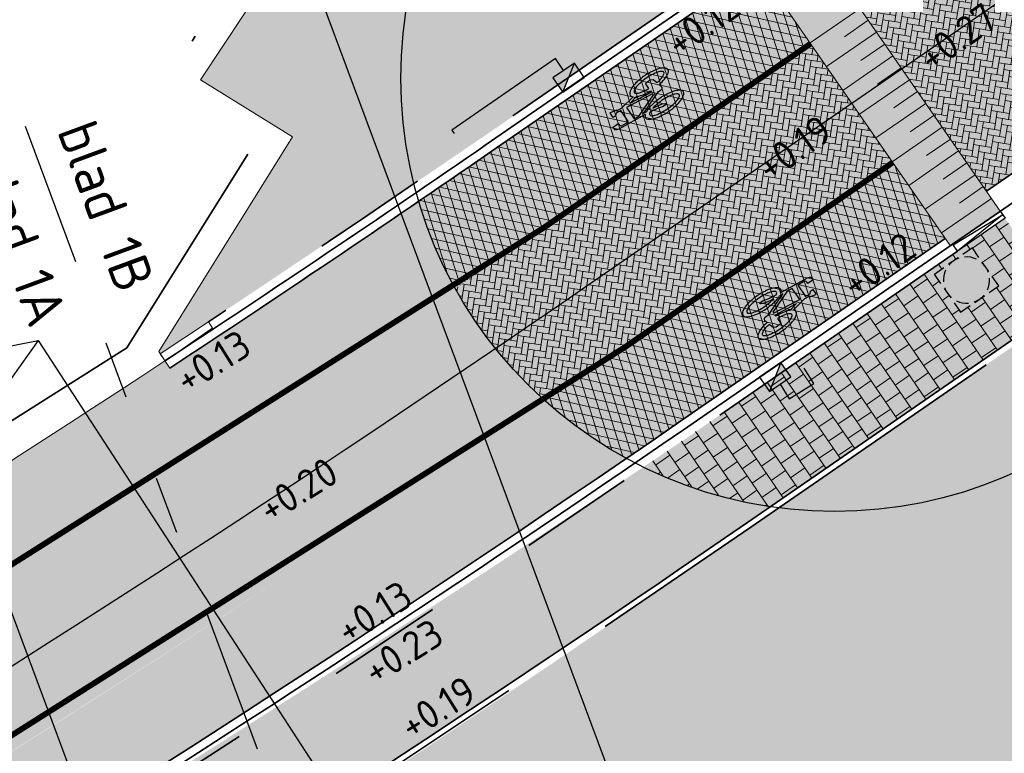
# Model space of a CAD drawing. Header units: metres. Extents: x 132493 to 134960, y 502695 to 503907.
# Tile 14 of 144: x 132668 to 132685, y 502807 to 502820. Entities that reach past the tile are written whole.
import ezdxf
from ezdxf.enums import TextEntityAlignment as Align

# ---------------------------------------------------------------- set-up
doc = ezdxf.new("R2010")
doc.units = ezdxf.units.M
for name, pattern in [('AL-TEKENBLADGRENS', [11.5, 2.5, -1.5, 1, -1.5, 1, -1.5, 2.5]), ('RI-HWA_KOLKAANSLUITING', [4.3, 2.5, -1.8]), ('VH-OPSLUITBAND_100X200', [16, 8, -2, 4, -2]), ('VH-TROTTOIRBAND_130-150', [15, 5, -2, 2, -2, 2, -2]), ('VW-1-1_STREEP', [2, 1, -1]), ('XX-PROJECTGRENS', [18, 12, -3, 0, -3])]:
    doc.linetypes.add(name, pattern=pattern)
doc.layers.get('Defpoints').update_dxf_attribs({"color": 3})
for name, color, linetype, lineweight, plot in [('ARC-hoev-bss-kf-kv-rood-kleurecht', 43, 'Continuous', 35, False), ('ARC-hoev-btt-300x300x45-grijs-nieuw', 8, 'Continuous', 18, False), ('ARC-hoev-fietsstrook-plateau-drempel-afalt rood', 241, 'Continuous', 18, False), ('ARC-hoev-gras zaaien', 73, 'Continuous', 35, False), ('ARC-hoev-markering-plateau-bss-kf-zwartwit', 5, 'Continuous', 35, False), ('ARC-hoev-nieuw-asfalt-streetprint', 215, 'Continuous', 35, False)]:
    doc.layers.add(name, color=color, linetype=linetype, lineweight=lineweight, plot=plot)
for name, color, linetype, lineweight in [('N-WE-BC-WAPENING-GD', 180, 'Continuous', 25), ('N-WE-GR-GRAS-A-200', 81, 'Continuous', 18), ('N-WE-KG-GRENS_WERKGRENS-G', 5, 'XX-PROJECTGRENS', 35), ('N-WE-RI-HWA_KOLKAANSLUITING_PVC_125-G', 160, 'RI-HWA_KOLKAANSLUITING', 25), ('N-WE-RI-KOLK-S', 150, 'Continuous', 25), ('N-WE-VH-GOOT_BSS_ACHTERKANT-G', 202, 'Continuous', 35), ('N-WE-VH-GOOT_TEGEL-G', 170, 'Continuous', 35), ('N-WE-VH-KANTOPSLUITING_OPSLUITBAND_100X200-G', 150, 'VH-OPSLUITBAND_100X200', 35), ('N-WE-VH-KANTOPSLUITING_TROTTOIRBAND_130 150-G', 210, 'VH-TROTTOIRBAND_130-150', 35), ('N-WE-VH-KANTOPSLUITING_TROTTOIRBAND_130 150_250_EINDVERLOOPBAND-S', 210, 'Continuous', 25), ('N-WE-VH-KANTOPSLUITING_VOORKANTBAND-G', 7, 'Continuous', 35), ('N-WE-VH-KANTVERHARDING-G', 2, 'Continuous', 18), ('N-WE-VH-VERHARDING_ASFALT-A', 23, 'Continuous', 18), ('N-WE-VH-VERHARDING_TEGEL-A-200-dik 45', 251, 'Continuous', 18), ('N-WE-VW-MARKERING_LANGS_STREEP_11_010-G', 7, 'VW-1-1_STREEP', 13), ('N-WE-VW-MARKERING_SYMBOOL-S', 7, 'Continuous', 25), ('N01-WE-VH-VERHARDING_BETONSTRAATSTEEN_ELLEBOOG-A', 252, 'Continuous', 18), ('N02-WE-VH-VERHARDING_ASFALT-A', 252, 'Continuous', 18), ('N03-WE-RI-PUT-OPHOOGTEBRENGEN-S', 7, 'Continuous', 25), ('X-XX-AL-DETAIL1-T25', 7, 'Continuous', 25), ('X-XX-AL-TEKENBLADGRENS-GD', 7, 'AL-TEKENBLADGRENS', 30), ('X-XX-AL-TEKENBLADGRENS-T35', 2, 'Continuous', 35), ('X-XX-AL-VERWIJZING-S', 7, 'Continuous', 25)]:
    doc.layers.add(name, color=color, linetype=linetype, lineweight=lineweight)
doc.styles.add('NLCS-ISO', font='NLCS-ISO.ttf')
doc.styles.add('NLCS-ISO-M200-T25', font='NLCS-ISO.ttf', dxfattribs={"height": 0.5})
doc.styles.add('NLCS-ISO-M200-T35', font='NLCS-ISO.ttf', dxfattribs={"height": 0.7000000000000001})
pattern_1 = [(107.4278792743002, (0, 0), (-0.1431142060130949, -0.04492576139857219), []), (167.4278792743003, (0, 0), (-0.03265025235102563, -0.1464034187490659), [])]

# ---------------------------------------------------------------- blocks, each defined once
blk = doc.blocks.new('N-SRI-KOLK_TROTTOIR-SO')
blk.add_hatch(color=256).paths.add_polyline_path([(1.125000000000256, 1.499999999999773), (-1.124999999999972, 1.499999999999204), (-1.124999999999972, 5.684341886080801e-13)])
blk.add_line((-1.124999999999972, 0), (1.124999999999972, 1.499999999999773))
at = {"flags": 128}
blk.add_lwpolyline([(-1.124999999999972, 0), (1.124999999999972, 0), (1.124999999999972, 1.499999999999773), (-1.124999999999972, 1.499999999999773)], close=True, dxfattribs=at)
blk = doc.blocks.new('SRI-PUT_OPHOOGTEBRENGEN-SO')
at = {"lineweight": -3}
for points in [[(-1.00929274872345, 1.990581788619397), (-2.009292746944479, 1.990539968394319), (-2.009250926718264, 0.990539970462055)], [(0.4907072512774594, 1.990644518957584), (-0.5092927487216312, 1.990602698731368)], [(1.990749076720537, 0.990539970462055), (1.990707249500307, 1.990707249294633), (0.9907072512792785, 1.990665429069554)], [(-2.00923001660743, 0.4905399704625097), (-2.009188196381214, -0.5094600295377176)], [(1.990811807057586, -0.5094600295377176), (1.990769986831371, 0.4905399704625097)], [(0.9907072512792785, -2.009334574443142), (1.990874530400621, -2.009292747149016), (1.990832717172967, -1.009460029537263)], [(-0.5092927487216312, -2.009397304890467), (0.4907072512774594, -2.009355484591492)]]:
    blk.add_lwpolyline(points, dxfattribs=at)
blk.add_lwpolyline([(-1.00929274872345, -2.009292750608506), (-2.009292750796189, -2.009292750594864), (-2.009292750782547, -1.009460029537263)])
for start, end in [(120.002396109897, 150.0023961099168), (74.99760389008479, 104.997603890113), (29.99760389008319, 59.99760389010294), (165.0023961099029, 195.0023961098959), (344.9976038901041, 14.9976038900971), (210.0023961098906, 240.0023961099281), (299.9976038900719, 329.9976038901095), (255.0023961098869, 285.0023961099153)]:
    blk.add_arc((-0.009209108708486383, -0.009376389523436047), 1.999999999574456, start, end, dxfattribs=at)
blk = doc.blocks.new('SVH-TROTTOIRBAND EINDVERLOOPBAND_130 150X250_150X120_LINKS_L1000_HD-MM')
at = {"linetype": 'Continuous', "lineweight": 0}
for p in [(-900, 0), (0, 20)]:
    blk.add_line(p, (-100, 20), dxfattribs=at)
blk.add_lwpolyline([(-1000, 0), (0, 0), (0, 150), (-1000, 150)], close=True, dxfattribs=at)
blk = doc.blocks.new('verloop tb-ob links')
at = {"layer": 'N-WE-VH-KANTOPSLUITING_TROTTOIRBAND_130 150_250_EINDVERLOOPBAND-S', "flags": 128}
blk.add_lwpolyline([(-0.5000000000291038, 1.164153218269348e-10), (0.5, 1.164153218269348e-10), (0.5, -0.1499999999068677), (-0.5, -0.1499999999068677)], close=True, dxfattribs=at)
for points in [[(-0.4999999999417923, -0.01999999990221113), (0.5000000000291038, -0.07499999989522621)], [(0.5000000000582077, -0.07499999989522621), (-0.5, -0.1499999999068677)]]:
    blk.add_lwpolyline(points, dxfattribs=at)
blk = doc.blocks.new('SAL-VERWIJZING_DOORSNEDE_BOVEN-SO')
for p, q in [((-2, 9), (0, 14)), ((0, 14), (2, 9)), ((2, 9), (-2, 9)), ((0, 0), (0, 9))]:
    blk.add_line(p, q)
at = {"lineweight": 50, "style": 'NLCS-ISO'}
blk.add_attdef('...', text='', height=5, dxfattribs=at).set_placement((-0.05252548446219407, -1.187903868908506), align=Align.TOP_CENTER)
blk = doc.blocks.new('N-SVW-MARKERING_SYMBOOL_FIETS_1.35')
h = blk.add_hatch(color=256)
h.paths.add_polyline_path([(-0.04499837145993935, 1.349999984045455), (-0.06976901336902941, 1.349999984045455), (-0.06976901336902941, 1.35), (-0.0945396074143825, 1.35, 0.2360683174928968), (-0.1193102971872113, 1.325229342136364), (-0.131695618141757, 1.288073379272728), (-0.1832587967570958, 0.7663029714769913, 0.006813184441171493), (-0.1885121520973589, 0.7728116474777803, 0.2231196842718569), (-0.2307781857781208, 0.7926605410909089, 0.2231196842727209), (-0.2730442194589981, 0.7728116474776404, 0.09064812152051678), (-0.3271133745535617, 0.6765780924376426, 0.04745077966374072), (-0.3555239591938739, 0.5585754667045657, 0.03537354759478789), (-0.3670167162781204, 0.3963302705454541, 0.03537354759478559), (-0.3555239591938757, 0.2340850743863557, 0.04745077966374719), (-0.3271133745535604, 0.1160824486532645, 0.09064812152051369), (-0.2730442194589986, 0.01984889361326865, 0.2231196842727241), (-0.2307781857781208, -2.710505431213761e-20, 0.223119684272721), (-0.1885121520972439, 0.01984889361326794, 0.0906481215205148), (-0.1344429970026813, 0.116082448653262, 0.04745077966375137), (-0.1060324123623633, 0.2340850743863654, 0.03537354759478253), (-0.0945396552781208, 0.3963302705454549, 0.03537354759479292), (-0.1060324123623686, 0.5585754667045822, 0.04745077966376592), (-0.1344429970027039, 0.6765780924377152, 0.038863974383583), (-0.1533803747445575, 0.7202944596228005), (-0.1478054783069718, 0.7834766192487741), (0.01692823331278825, 0.3546412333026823), (0.01692823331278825, 0.2972477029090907, 0.5446649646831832), (0.05408419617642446, 0.2600917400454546), (0.1103382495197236, 0.2722041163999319, 0.008345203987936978), (0.1151182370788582, 0.2340850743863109, 0.04745077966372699), (0.1435288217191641, 0.1160824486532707, 0.09064812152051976), (0.1975979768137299, 0.01984889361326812, 0.2231196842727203), (0.2398640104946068, -2.710505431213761e-20, 0.2231196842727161), (0.2821300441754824, 0.01984889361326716, 0.09064812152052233), (0.336199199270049, 0.1160824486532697, 0.04745077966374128), (0.3646097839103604, 0.2340850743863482, 0.03537354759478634), (0.376102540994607, 0.3963302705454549, 0.03537354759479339), (0.3646097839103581, 0.5585754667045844, 0.04745077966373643), (0.3361991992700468, 0.6765780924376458, 0.09064812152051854), (0.2821300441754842, 0.7728116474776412, 0.22311968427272), (0.2398640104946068, 0.7926605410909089, 0.2231196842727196), (0.1975979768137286, 0.7728116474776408, 0.006813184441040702), (0.1923446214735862, 0.7663029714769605), (0.1407814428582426, 1.040366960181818), (0.1531667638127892, 1.139449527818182), (0.165552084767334, 1.127064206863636), (0.1903227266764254, 1.238532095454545, 0.5489458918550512), (0.1779374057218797, 1.25091741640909), (0.091240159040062, 1.25091741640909), (0.091240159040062, 1.201376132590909), (0.1226163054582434, 1.169999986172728), (0.1160108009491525, 1.077522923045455), (-0.1218602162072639, 1.077522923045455), (-0.1098166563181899, 1.214016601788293, -0.2817769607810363), (-0.06976901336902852, 1.238532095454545), (-0.04499837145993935, 1.238532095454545)])
h.paths.add_polyline_path([(0.1036254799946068, 0.9660550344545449), (0.04169887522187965, 0.4582568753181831), (0.01692823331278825, 0.4582568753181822), (-0.1403706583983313, 0.8677379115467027), (-0.131695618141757, 0.966055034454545)], flags=16)
h.paths.add_polyline_path([(0.1283961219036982, 0.8793577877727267), (0.1608345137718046, 0.7171658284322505, 0.03598583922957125), (0.1435288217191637, 0.6765780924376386, 0.04745077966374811), (0.1151182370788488, 0.5585754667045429, 0.02190482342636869), (0.1052926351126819, 0.4582568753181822), (0.07885483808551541, 0.4582568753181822)], flags=16)
h.paths.add_polyline_path([(-0.2051783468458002, 0.6923682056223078, -0.01664003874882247), (-0.1957776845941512, 0.677412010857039), (-0.2183928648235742, 0.5077981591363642), (-0.2431635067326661, 0.4458715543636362), (-0.2431635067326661, 0.3715596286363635, 0.7207592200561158), (-0.2307781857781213, 0.3591743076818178, 0.1622776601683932), (-0.2183928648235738, 0.3715596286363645), (-0.1936222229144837, 0.4211009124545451), (-0.1688515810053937, 0.5449541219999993), (-0.1643679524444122, 0.5957685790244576, -0.03090717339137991), (-0.1514351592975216, 0.5235743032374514, -0.02887400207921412), (-0.1440809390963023, 0.3963302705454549, -0.0288740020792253), (-0.1514351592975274, 0.2690862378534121, -0.03940657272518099), (-0.169473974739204, 0.177386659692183, -0.08052682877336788), (-0.2051783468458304, 0.1002923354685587, -0.249059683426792), (-0.2307781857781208, 0.08669724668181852, -0.2490596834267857), (-0.2563780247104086, 0.100292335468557, -0.08052682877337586), (-0.2920823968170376, 0.1773866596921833, -0.03940657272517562), (-0.3101212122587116, 0.269086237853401, -0.02887400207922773), (-0.3174754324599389, 0.3963302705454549, -0.02887400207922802), (-0.310121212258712, 0.5235743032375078, -0.03940657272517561), (-0.2920823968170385, 0.615273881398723, -0.08052682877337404), (-0.256378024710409, 0.692368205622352, -0.2490596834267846), (-0.2307781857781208, 0.7059632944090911, -0.2490596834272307)], flags=16)
h.paths.add_polyline_path([(0.2398640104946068, 0.7059632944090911, -0.2490596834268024), (0.2654638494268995, 0.6923682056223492, -0.08052682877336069), (0.3011682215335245, 0.6152738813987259, -0.03940657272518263), (0.3192070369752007, 0.5235743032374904, -0.02887400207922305), (0.3265612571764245, 0.3963302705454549, -0.02887400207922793), (0.3192070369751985, 0.2690862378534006, -0.03940657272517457), (0.301168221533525, 0.1773866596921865, -0.08052682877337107), (0.2654638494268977, 0.100292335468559, -0.2490596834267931), (0.2398640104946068, 0.08669724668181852, -0.2490596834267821), (0.214264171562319, 0.1002923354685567, -0.08052682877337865), (0.1785597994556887, 0.1773866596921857, -0.03940657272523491), (0.1605209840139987, 0.2690862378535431, -0.003097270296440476), (0.1590287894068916, 0.2826879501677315), (0.2398640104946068, 0.3096330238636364), (0.2646346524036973, 0.3591743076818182), (0.2646346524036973, 0.4334862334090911, 0.4142135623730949), (0.2398640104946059, 0.4582568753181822), (0.1549042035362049, 0.4582568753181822, -0.01484253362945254), (0.160520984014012, 0.5235743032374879, -0.0394065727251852), (0.1785597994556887, 0.6152738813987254, -0.08052682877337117), (0.2142641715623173, 0.6923682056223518, -0.2490596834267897)], flags=16)
at = {"flags": 128}
for points in [[(-0.1832587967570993, 0.7663029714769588), (-0.131695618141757, 1.288073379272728), (-0.1193102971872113, 1.325229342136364, -0.4142135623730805), (-0.06976901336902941, 1.349999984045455), (-0.04499837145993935, 1.349999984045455), (-0.04499837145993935, 1.238532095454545), (-0.06976901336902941, 1.238532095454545, 0.2817769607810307), (-0.1098166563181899, 1.214016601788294), (-0.1218602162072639, 1.077522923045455), (0.1160108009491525, 1.077522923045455), (0.1226163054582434, 1.169999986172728), (0.091240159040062, 1.201376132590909), (0.091240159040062, 1.25091741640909), (0.1779374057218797, 1.25091741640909, -0.5489458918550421), (0.1903227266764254, 1.238532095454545), (0.165552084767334, 1.127064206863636), (0.1531667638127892, 1.139449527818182), (0.1407814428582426, 1.040366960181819), (0.1923446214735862, 0.7663029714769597)], [(-0.1885121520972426, 0.7728116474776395, 0.22311968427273), (-0.2307781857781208, 0.7926605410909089, 0.2231196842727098), (-0.2730442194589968, 0.7728116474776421, 0.09064812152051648), (-0.3271133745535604, 0.676578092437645, 0.04745077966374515), (-0.3555239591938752, 0.558575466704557, 0.03537354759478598), (-0.3670167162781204, 0.3963302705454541, 0.0353735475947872), (-0.3555239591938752, 0.2340850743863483, 0.04745077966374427), (-0.3271133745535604, 0.1160824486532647, 0.09064812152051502), (-0.2730442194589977, 0.01984889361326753, 0.2231196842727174), (-0.2307781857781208, -2.710505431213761e-20, 0.2231196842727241), (-0.1885121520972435, 0.01984889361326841, 0.09064812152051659), (-0.1344429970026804, 0.1160824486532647, 0.04745077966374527), (-0.106032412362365, 0.2340850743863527, 0.03537354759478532), (-0.0945396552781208, 0.3963302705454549, 0.03537354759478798), (-0.1060324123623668, 0.5585754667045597, 0.04745077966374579), (-0.1344429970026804, 0.676578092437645, 0.03886397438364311), (-0.1533803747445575, 0.7202944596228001), (-0.1478054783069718, 0.7834766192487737), (0.01692823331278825, 0.3546412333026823), (0.01692823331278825, 0.2972477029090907, 0.544664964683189), (0.0540841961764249, 0.2600917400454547), (0.1103382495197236, 0.2722041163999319, 0.008345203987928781), (0.1151182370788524, 0.2340850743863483, 0.04745077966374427), (0.1435288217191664, 0.1160824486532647, 0.09064812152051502), (0.1975979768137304, 0.01984889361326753, 0.2231196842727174), (0.2398640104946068, -2.710505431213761e-20, 0.2231196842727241), (0.2821300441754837, 0.01984889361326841, 0.09064812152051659), (0.3361991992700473, 0.1160824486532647, 0.04745077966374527), (0.3646097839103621, 0.2340850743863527, 0.03537354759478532), (0.376102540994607, 0.3963302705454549, 0.03537354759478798), (0.3646097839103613, 0.5585754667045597, 0.04745077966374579), (0.3361991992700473, 0.676578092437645, 0.09064812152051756), (0.2821300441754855, 0.7728116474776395, 0.22311968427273), (0.2398640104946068, 0.7926605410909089, 0.2231196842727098), (0.1975979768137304, 0.7728116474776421)]]:
    blk.add_lwpolyline(points, format="xyb", dxfattribs=at)
blk.add_lwpolyline([(-0.1403706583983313, 0.8677379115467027), (0.01692823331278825, 0.4582568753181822), (0.04169887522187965, 0.4582568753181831), (0.1036254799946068, 0.966055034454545), (-0.131695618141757, 0.966055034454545)], close=True, dxfattribs=at)
for points in [[(0.1608345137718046, 0.7171658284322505, 0.03598583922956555), (0.1435288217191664, 0.676578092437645, 0.04745077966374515), (0.1151182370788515, 0.558575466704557, 0.02190482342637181), (0.1052926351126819, 0.4582568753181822), (0.07885483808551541, 0.4582568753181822), (0.1283961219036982, 0.8793577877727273)], [(-0.1643679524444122, 0.5957685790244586), (-0.1688515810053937, 0.5449541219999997), (-0.1936222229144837, 0.4211009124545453), (-0.2183928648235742, 0.3715596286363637, -0.1622776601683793), (-0.2307781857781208, 0.359174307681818, -0.7207592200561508), (-0.2431635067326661, 0.3715596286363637), (-0.2431635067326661, 0.4458715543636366), (-0.2183928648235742, 0.5077981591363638), (-0.1957776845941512, 0.6774120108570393, 0.01664003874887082), (-0.205178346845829, 0.6923682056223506, 0.2490596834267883), (-0.2307781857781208, 0.7059632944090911, 0.2490596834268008), (-0.2563780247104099, 0.6923682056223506, 0.08052682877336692), (-0.2920823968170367, 0.6152738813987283, 0.0394065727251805), (-0.3101212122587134, 0.523574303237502, 0.02887400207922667), (-0.3174754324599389, 0.3963302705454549, 0.02887400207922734), (-0.3101212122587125, 0.2690862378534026, 0.03940657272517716), (-0.2920823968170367, 0.1773866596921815, 0.08052682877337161), (-0.2563780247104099, 0.1002923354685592, 0.2490596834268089), (-0.2307781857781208, 0.08669724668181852, 0.2490596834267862), (-0.2051783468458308, 0.1002923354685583, 0.08052682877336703), (-0.169473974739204, 0.1773866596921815, 0.0394065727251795), (-0.1514351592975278, 0.2690862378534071, 0.02887400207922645), (-0.1440809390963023, 0.3963302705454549, 0.02887400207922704), (-0.1514351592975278, 0.523574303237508, 0.0309071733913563)], [(0.3265612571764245, 0.3963302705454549, 0.02887400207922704), (0.3192070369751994, 0.523574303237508, 0.0394065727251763), (0.3011682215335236, 0.6152738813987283, 0.08052682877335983), (0.2654638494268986, 0.6923682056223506, 0.2490596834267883), (0.2398640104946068, 0.7059632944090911, 0.2490596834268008), (0.2142641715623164, 0.6923682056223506, 0.08052682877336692), (0.17855979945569, 0.6152738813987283, 0.0394065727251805), (0.1605209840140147, 0.523574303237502, 0.01484253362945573), (0.1549042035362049, 0.4582568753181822), (0.2398640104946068, 0.4582568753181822, -0.4142135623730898), (0.2646346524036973, 0.4334862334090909), (0.2646346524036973, 0.359174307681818), (0.2398640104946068, 0.3096330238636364), (0.1590287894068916, 0.2826879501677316, 0.003097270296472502), (0.1605209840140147, 0.2690862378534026, 0.03940657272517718), (0.17855979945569, 0.1773866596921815, 0.0805268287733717), (0.2142641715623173, 0.1002923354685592, 0.2490596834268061), (0.2398640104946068, 0.08669724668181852, 0.2490596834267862), (0.2654638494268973, 0.1002923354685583, 0.08052682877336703), (0.3011682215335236, 0.1773866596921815, 0.0394065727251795), (0.3192070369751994, 0.2690862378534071, 0.02887400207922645)]]:
    blk.add_lwpolyline(points, format="xyb", close=True, dxfattribs=at)
for centre, radius, start, end in [((-0.4247008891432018, 0.5768019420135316), 0.3069282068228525, 38.12735981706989, 39.68880251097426), ((0.4337867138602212, 0.5768019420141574), 0.3069282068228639, 140.3111974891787, 141.8726401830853)]:
    blk.add_arc(centre, radius, start, end)

msp = doc.modelspace()

# ---------------------------------------------------------------- hatches: boundary and pattern name
at = {"layer": 'ARC-hoev-bss-kf-kv-rood-kleurecht', "transparency": 33554636}
h = msp.add_hatch(color=256, dxfattribs=at)
h.dxf.hatch_style = 1
edge = h.paths.add_edge_path()
edge.add_line((132682.0862506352, 502821.1000973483), (132685.0179562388, 502816.8538399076))
edge.add_line((132685.0179562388, 502816.8538399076), (132689.1325467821, 502819.6946399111))
edge.add_arc((132692.7801339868, 502814.4115056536), 6.419999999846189, 40.62499084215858, 124.62201642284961, ccw=False)
edge.add_line((132697.6528330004, 502818.5916018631), (132697.7807066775, 502818.4378006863))
edge.add_line((132697.7807066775, 502818.4378006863), (132701.7846389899, 502821.6965898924))
edge.add_arc((132706.9182309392, 502825.6076831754), 6.453713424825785, 128.2188617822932, 217.302430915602, ccw=False)
edge.add_line((132702.9255309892, 502830.678064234), (132710.0087577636, 502837.2123700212))
edge.add_line((132710.0087577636, 502837.2123700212), (132706.5123085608, 502841.001471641))
edge.add_line((132706.5123085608, 502841.001471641), (132699.6739330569, 502834.6930421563))
edge.add_arc((132697.5399965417, 502836.9490758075), 3.105378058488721, 208.2726015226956, 313.40685760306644, ccw=False)
edge.add_line((132694.805077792, 502835.4781603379), (132693.3881593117, 502837.5622389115))
edge.add_line((132693.3881593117, 502837.5622389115), (132689.4517652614, 502834.8859725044))
edge.add_line((132689.4517652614, 502834.8859725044), (132691.7126369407, 502831.5605629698))
edge.add_arc((132689.1655584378, 502829.828861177), 3.079999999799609, -53.00102923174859, 34.210908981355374, ccw=False)
edge.add_arc((132632.596294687, 502904.9016154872), 97.08000021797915, 304.6220164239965, 306.9989707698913, ccw=False)
edge.add_line((132687.753267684, 502825.0127253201), (132682.0862506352, 502821.1000973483))
at = {"layer": 'ARC-hoev-btt-300x300x45-grijs-nieuw', "transparency": 33554687}
h = msp.add_hatch(color=256, dxfattribs=at)
h.dxf.hatch_style = 1
edge = h.paths.add_edge_path()
edge.add_arc((132487.1592913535, 503098.3364729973), 344.6431033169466, 294.8728595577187, 303.9960486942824)
edge.add_line((132679.8615641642, 502812.6011011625), (132685.3418074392, 502816.3847765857))
edge.add_line((132685.3418074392, 502816.3847765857), (132686.3644954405, 502814.9035239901))
edge.add_line((132686.3644954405, 502814.9035239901), (132680.8842521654, 502811.1198485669))
edge.add_arc((132507.7308104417, 503061.8977576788), 304.7485423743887, 294.24226333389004, 304.62373215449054, ccw=False)
edge.add_line((132632.8592616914, 502784.0227052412), (132632.1182858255, 502785.6613083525))
at = {"layer": 'ARC-hoev-fietsstrook-plateau-drempel-afalt rood', "transparency": 33554661}
h = msp.add_hatch(color=256, dxfattribs=at)
h.dxf.hatch_style = 1
edge = h.paths.add_edge_path()
edge.add_line((132658.5248622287, 502804.6903256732), (132652.6634475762, 502801.7478401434))
edge.add_line((132652.6634475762, 502801.7478401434), (132652.2147978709, 502802.6415478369))
edge.add_arc((132506.4192785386, 503064.1403087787), 299.3959509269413, 299.1413315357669, 303.3037143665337)
edge.add_line((132670.8107092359, 502813.9136256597), (132670.8903943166, 502813.7903311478))
edge.add_arc((132397.0265286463, 503226.6501982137), 495.4338369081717, 303.5576578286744, 304.9820834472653)
edge.add_line((132681.0687834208, 502820.725717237), (132681.9778394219, 502819.4090482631))
edge.add_arc((132488.7653781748, 503092.0355296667), 334.1500464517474, 301.2556939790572, 305.3254905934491, ccw=False)
edge.add_line((132662.1418750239, 502806.3839168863), (132661.9317410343, 502806.7316308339))
edge.add_line((132661.9317410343, 502806.7316308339), (132658.5248622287, 502804.6903256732))
h = msp.add_hatch(color=256, dxfattribs=at)
h.dxf.hatch_style = 1
edge = h.paths.add_edge_path()
edge.add_arc((132503.2273221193, 503068.6478739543), 309.1620603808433, 301.212536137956, 304.5997739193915)
edge.add_line((132678.7820601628, 502814.1646455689), (132683.3982394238, 502817.3517529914))
edge.add_line((132683.3982394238, 502817.3517529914), (132684.3072954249, 502816.0350840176))
edge.add_line((132684.3072954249, 502816.0350840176), (132679.691116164, 502812.847976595))
edge.add_arc((132507.6238599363, 503062.0687258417), 302.8500000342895, 301.14583013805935, 304.622016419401, ccw=False)
edge.add_line((132664.2633555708, 502802.8734501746), (132663.4394758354, 502804.2367444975))
at = {"layer": 'ARC-hoev-gras zaaien', "transparency": 33554623}
h = msp.add_hatch(color=256, dxfattribs=at)
h.dxf.hatch_style = 1
edge = h.paths.add_edge_path()
edge.add_line((132673.0153273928, 502817.7921775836), (132670.7027465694, 502814.0806019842))
edge.add_line((132670.7027465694, 502814.0806019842), (132670.7292546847, 502814.0395967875))
edge.add_arc((132396.3228061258, 503227.9237684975), 496.5873604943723, 303.5444976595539, 305.0737715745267)
edge.add_line((132681.6771315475, 502821.5102899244), (132680.648405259, 502822.9266141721))
edge.add_line((132680.648405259, 502822.9266141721), (132686.4284441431, 502826.9172748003))
edge.add_line((132686.4284441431, 502826.9172748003), (132690.1995013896, 502829.6598171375))
edge.add_line((132690.1995013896, 502829.6598171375), (132688.536572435, 502832.1057409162))
edge.add_line((132688.536572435, 502832.1057409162), (132679.0495801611, 502829.093271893))
edge.add_line((132679.0495801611, 502829.093271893), (132678.3880996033, 502831.0169047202))
edge.add_line((132678.3880996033, 502831.0169047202), (132677.0461754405, 502829.9935234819))
edge.add_line((132677.0461754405, 502829.9935234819), (132674.199029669, 502826.9770584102))
edge.add_line((132674.199029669, 502826.9770584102), (132671.1423112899, 502822.1806696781))
edge.add_line((132671.1423112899, 502822.1806696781), (132672.9233965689, 502821.0514781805))
edge.add_line((132672.9233965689, 502821.0514781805), (132671.4228599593, 502818.7844003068))
edge.add_line((132671.4228599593, 502818.7844003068), (132673.0153273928, 502817.7921775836))
h = msp.add_hatch(color=256, dxfattribs=at)
h.dxf.hatch_style = 1
edge = h.paths.add_edge_path()
edge.add_arc((132719.5677656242, 502813.2639809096), 15.90361285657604, 258.8046359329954, 290.0968952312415)
edge.add_line((132725.0323870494, 502798.3286933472), (132725.0518172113, 502799.252588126))
edge.add_arc((132729.4455425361, 502839.0858949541), 40.07489432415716, 218.2727767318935, 263.70556025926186, ccw=False)
edge.add_line((132697.9839147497, 502814.2632614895), (132695.7259318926, 502817.0430023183))
edge.add_arc((132692.7801339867, 502814.4115056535), 3.949999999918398, 41.77458173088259, 124.6220164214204)
edge.add_line((132690.5359019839, 502817.6620321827), (132680.9410681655, 502811.037556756))
edge.add_arc((132514.4820297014, 503049.7314443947), 291.0040953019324, 293.247541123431, 304.8909371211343, ccw=False)
edge.add_line((132629.3426339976, 502782.3545099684), (132629.731435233, 502778.740659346))
edge.add_line((132629.731435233, 502778.740659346), (132630.4356044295, 502777.3371102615))
edge.add_line((132630.4356044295, 502777.3371102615), (132631.3934773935, 502777.8176810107))
edge.add_line((132631.3934773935, 502777.8176810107), (132630.71, 502779.303))
edge.add_line((132630.71, 502779.303), (132632.234, 502780.4849999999))
edge.add_line((132632.234, 502780.4849999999), (132654.9669999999, 502788.6525000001))
edge.add_line((132654.9669999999, 502788.6525000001), (132677.518, 502796.707))
edge.add_line((132677.518, 502796.707), (132684.976, 502797.975))
edge.add_line((132684.976, 502797.975), (132692.6575, 502799.2440000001))
edge.add_line((132692.6575, 502799.2440000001), (132700.243, 502800.7580000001))
edge.add_line((132700.243, 502800.7580000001), (132706.478, 502800.1730000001))
edge.add_line((132706.478, 502800.1730000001), (132716.48, 502797.6630000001))
at = {"layer": 'ARC-hoev-markering-plateau-bss-kf-zwartwit', "transparency": 33554559}
h = msp.add_hatch(color=256, dxfattribs=at)
h.dxf.hatch_style = 1
h.paths.add_polyline_path([(132681.8476234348, 502821.4457229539), (132685.256583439, 502816.508214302), (132684.392519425, 502815.9116463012), (132680.987867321, 502820.8429154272)])
at = {"layer": 'ARC-hoev-nieuw-asfalt-streetprint', "transparency": 33554534}
h = msp.add_hatch(color=256, dxfattribs=at)
h.dxf.hatch_style = 1
edge = h.paths.add_edge_path()
edge.add_arc((132487.981776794, 503093.1847262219), 335.5407488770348, 301.2682610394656, 305.3211936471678)
edge.add_line((132681.9778394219, 502819.4090482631), (132683.3982394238, 502817.3517529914))
edge.add_arc((132484.7811453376, 503097.868062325), 343.7123068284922, 301.31818773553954, 305.3000647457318, ccw=False)
edge.add_line((132663.4394758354, 502804.2367444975), (132662.1427614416, 502806.382450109))
at = {"layer": 'N-WE-GR-GRAS-A-200', "transparency": 33554559}
h = msp.add_hatch(dxfattribs=at)
h.set_pattern_fill('AGR-GRAS_02', color=256, scale=0.02, angle=41.18807900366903, pattern_type=2)
h.set_pattern_definition([(19.88062735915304, (198169.3717923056, -11144.64463639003), (0.1200683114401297, 0.256092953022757), [0.04999999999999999, -0.1499999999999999]), (19.88062735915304, (198169.4344292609, -11144.49438123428), (0.1200683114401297, 0.256092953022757), [0.04999999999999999, -0.1499999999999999]), (109.880627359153, (198169.3667960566, -11144.57200693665), (-0.256092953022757, 0.1200683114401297), [0.05, -0.15]), (109.880627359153, (198169.4182239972, -11144.4789737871), (-0.256092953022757, 0.1200683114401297), [0.05, -0.15]), (64.88062735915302, (198169.3617998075, -11144.49937748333), (-0.06801232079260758, 0.1880806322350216), [0.05000000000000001, -0.2328427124]), (154.880627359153, (198169.4752366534, -11144.60722961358), (-0.1880806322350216, -0.06801232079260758), [0.04999999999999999, -0.2328427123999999]), (46.44567855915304, (198169.3984087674, -11144.57120912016), (0.1880806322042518, 0.06801232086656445), [0.04999999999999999, -0.3972135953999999]), (46.44567855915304, (198169.4490388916, -11144.4465632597), (0.1880806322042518, 0.06801232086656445), [0.04999999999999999, -0.3972135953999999]), (83.3155761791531, (198169.5034487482, -11144.59702776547), (-0.0680123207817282, 0.1880806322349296), [0.05, -0.3972135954]), (83.3155761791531, (198169.3882069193, -11144.54299702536), (-0.0680123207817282, 0.1880806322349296), [0.05, -0.3972135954]), (83.3155761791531, (198169.4710382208, -11144.56621287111), (-0.0680123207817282, 0.1880806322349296), [0.05, -0.3972135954]), (136.4456785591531, (198169.3343855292, -11144.54119204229), (-0.06801232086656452, 0.1880806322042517), [0.05, -0.3972135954]), (173.315576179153, (198169.3992065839, -11144.60282183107), (-0.1880806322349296, -0.06801232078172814), [0.04999999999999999, -0.3972135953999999])])
edge = h.paths.add_edge_path()
edge.add_arc((132682.3893412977, 502818.8085205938), 7.500000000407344, 70.33542201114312, 110.34826165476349, ccw=False)
edge.add_line((132684.913189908, 502825.8711113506), (132680.648405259, 502822.9266141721))
edge.add_line((132680.648405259, 502822.9266141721), (132681.6771315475, 502821.5102899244))
edge.add_line((132681.6771315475, 502821.5102899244), (132676.2951508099, 502817.7934630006))
edge.add_line((132676.2951508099, 502817.7934630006), (132675.1138633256, 502816.9871419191))
edge.add_arc((132682.3893412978, 502818.8085205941), 7.500000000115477, 110.3482616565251, 194.0548398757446, ccw=False)
h = msp.add_hatch(dxfattribs=at)
h.set_pattern_fill('AGR-GRAS_02', color=256, scale=0.02, angle=41.18807900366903, pattern_type=2)
h.set_pattern_definition([(19.88062735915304, (198179.931342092, -11152.14837323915), (0.1200683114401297, 0.256092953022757), [0.04999999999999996, -0.1499999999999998]), (19.88062735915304, (198179.9939790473, -11151.9981180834), (0.1200683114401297, 0.256092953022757), [0.04999999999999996, -0.1499999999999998]), (109.880627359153, (198179.926345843, -11152.07574378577), (-0.256092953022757, 0.1200683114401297), [0.05, -0.15]), (109.880627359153, (198179.9777737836, -11151.98271063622), (-0.256092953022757, 0.1200683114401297), [0.05, -0.15]), (64.88062735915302, (198179.9213495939, -11152.00311433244), (-0.06801232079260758, 0.1880806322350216), [0.05000000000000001, -0.2328427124]), (154.880627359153, (198180.0347864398, -11152.1109664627), (-0.1880806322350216, -0.06801232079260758), [0.04999999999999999, -0.2328427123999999]), (46.44567855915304, (198179.9579585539, -11152.07494596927), (0.1880806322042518, 0.06801232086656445), [0.04999999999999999, -0.3972135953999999]), (46.44567855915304, (198180.008588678, -11151.95030010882), (0.1880806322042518, 0.06801232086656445), [0.04999999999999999, -0.3972135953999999]), (83.3155761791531, (198180.0629985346, -11152.10076461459), (-0.0680123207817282, 0.1880806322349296), [0.05, -0.3972135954]), (83.3155761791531, (198179.9477567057, -11152.04673387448), (-0.0680123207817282, 0.1880806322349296), [0.05, -0.3972135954]), (83.3155761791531, (198180.0305880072, -11152.06994972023), (-0.0680123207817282, 0.1880806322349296), [0.05, -0.3972135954]), (136.4456785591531, (198179.8939353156, -11152.04492889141), (-0.06801232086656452, 0.1880806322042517), [0.05, -0.3972135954]), (173.315576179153, (198179.9587563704, -11152.10655868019), (-0.1880806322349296, -0.06801232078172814), [0.04999999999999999, -0.3972135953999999])])
edge = h.paths.add_edge_path()
edge.add_line((132681.4239056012, 502811.3709178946), (132689.6863702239, 502817.0754975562))
edge.add_arc((132682.3893412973, 502818.8085205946), 7.50000000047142, 330.5727414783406, 346.6399401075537, ccw=False)
edge.add_arc((132682.3893412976, 502818.8085205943), 7.500000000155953, 301.3441710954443, 330.57274147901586, ccw=False)
edge.add_arc((132682.3893412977, 502818.8085205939), 7.499999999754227, 262.60409273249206, 301.34417109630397, ccw=False)
at = {"layer": 'N-WE-VH-VERHARDING_ASFALT-A', "transparency": 33554559}
h = msp.add_hatch(dxfattribs=at)
h.set_pattern_fill('AVH-ASFALT_LAAG1-D', color=11, scale=5, angle=27, pattern_type=2)
h.set_pattern_definition(pattern_1)
edge = h.paths.add_edge_path()
edge.add_line((132681.9778394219, 502819.4090482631), (132681.0687834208, 502820.725717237))
edge.add_line((132681.0687834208, 502820.725717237), (132675.1991955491, 502816.6750248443))
edge.add_arc((132682.3120520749, 502818.781003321), 7.418077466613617, 196.4929970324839, 209.1104525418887)
edge.add_arc((131390.068937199, 504687.1158790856), 2270.981597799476, 304.4835903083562, 304.6719435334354)
h = msp.add_hatch(dxfattribs=at)
h.set_pattern_fill('AVH-ASFALT_LAAG1-D', color=11, scale=5, angle=27, pattern_type=2)
h.set_pattern_definition(pattern_1)
edge = h.paths.add_edge_path()
edge.add_line((132684.3088952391, 502816.0327668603), (132683.3982394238, 502817.3517529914))
edge.add_line((132683.3982394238, 502817.3517529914), (132677.3934259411, 502813.2116243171))
edge.add_arc((132682.4988146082, 502818.9814825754), 7.704301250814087, 228.4963835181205, 241.1780867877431)
edge.add_arc((132007.6021337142, 503793.5690591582), 1188.910948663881, 304.3700468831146, 304.6932067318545)
at = {"layer": 'N-WE-VH-VERHARDING_TEGEL-A-200-dik 45', "transparency": 33554559}
h = msp.add_hatch(dxfattribs=at)
h.set_pattern_fill('AVH-TEGEL_300X300_HALFST-SO', color=256, angle=14, pattern_type=2)
h.set_pattern_definition([(34.42787927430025, (132757.7330182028, 502911.5204928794), (0.1626462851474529, 0.293336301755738), [0.2999999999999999, -0.2999999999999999]), (124.4278792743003, (132757.7330182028, 502911.5204928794), (-0.2474515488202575, -0.1696105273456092), [])])
h.paths.add_polyline_path([(132684.775685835, 502815.8724360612), (132685.2302602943, 502815.2140929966), (132684.5719447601, 502814.7595375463), (132684.1173978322, 502815.4178996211)])
edge = h.paths.add_edge_path()
edge.add_line((132686.3613001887, 502814.9081519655), (132685.3415800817, 502816.3851058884))
edge.add_arc((127609.4895606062, 510173.5933182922), 8938.276478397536, 304.5537063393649, 304.60239569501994, ccw=False)
edge.add_arc((132682.3893412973, 502818.8085205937), 7.499999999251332, 243.8818940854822, 261.5116574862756)
edge.add_arc((133123.6183717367, 502178.109997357), 772.4672396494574, 124.4754160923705, 124.93366303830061, ccw=False)
at = {"layer": 'N01-WE-VH-VERHARDING_BETONSTRAATSTEEN_ELLEBOOG-A', "transparency": 33554559}
h = msp.add_hatch(dxfattribs=at)
h.set_pattern_fill('AVH-BSS_KEIFORMAAT_KEPER', color=22, angle=81, pattern_type=2)
h.set_pattern_definition([(81, (0, 0), (-0.08728165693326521, 0.1201328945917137), [0.315, -0.105]), (351, (-0.2074145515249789, 0.0328512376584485), (-0.0872816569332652, 0.1201328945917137), [0.3149999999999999, -0.105])])
edge = h.paths.add_edge_path()
edge.add_line((132682.0862506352, 502821.1000973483), (132687.1358810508, 502824.5864685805))
edge.add_arc((132682.5585388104, 502818.8706327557), 7.322761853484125, 9.562732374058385, 51.31163718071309, ccw=False)
edge.add_line((132689.7795457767, 502820.0871439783), (132685.0179562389, 502816.8538399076))
edge.add_line((132685.0179562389, 502816.8538399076), (132682.0862506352, 502821.1000973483))
at = {"layer": 'N02-WE-VH-VERHARDING_ASFALT-A', "transparency": 33554559}
h = msp.add_hatch(dxfattribs=at)
h.set_pattern_fill('AVH-BSS_KEIFORMAAT_ELLEBOOG-SO', color=2, angle=61, pattern_type=2)
h.set_pattern_definition([(81.42787927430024, (0, 0), (-0.08817635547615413, 0.1194777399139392), [0.315, -0.105]), (351.4278792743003, (-0.2076540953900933, 0.03130138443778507), (-0.08817635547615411, 0.1194777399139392), [0.315, -0.105])])
edge = h.paths.add_edge_path()
edge.add_line((132683.3982394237, 502817.3517529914), (132681.9778394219, 502819.4090482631))
edge.add_line((132681.9778394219, 502819.4090482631), (132675.8301729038, 502815.1715836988))
edge.add_arc((132682.3848348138, 502818.8049193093), 7.494312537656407, 209.0001817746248, 228.2589065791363)
edge.add_line((132677.3953787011, 502813.2129564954), (132683.3982394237, 502817.3517529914))

# ---------------------------------------------------------------- linework, layer by layer
at = {"layer": 'Defpoints', "elevation": -7055.849716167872, "flags": 128}
for points in [[(132859.0313564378, 502846.6053878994), (132679.2931960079, 502779.661793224), (132645.1458010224, 502871.3447987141), (132701.7776113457, 502892.4373532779), (132696.8511150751, 502905.6645990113), (132819.9574651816, 502951.5156391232)], [(132515.6407453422, 502694.5205919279), (132493.1757839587, 502754.8372004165), (132672.9139215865, 502821.7807906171), (132690.452397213, 502774.6914276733), (132565.4683856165, 502728.141051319), (132570.3948818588, 502714.9138056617)]]:
    msp.add_lwpolyline(points, close=True, dxfattribs=at)
at = {"layer": 'Defpoints', "flags": 128}
msp.add_lwpolyline([(132545.285029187, 502755.1474812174), (132615.254731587, 502782.0408781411, 0.05939941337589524), (132678.0718601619, 502815.1932932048), (132682.6880394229, 502818.3804006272), (132689.2124280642, 502822.8849760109, 0.03522503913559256), (132700.2017022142, 502831.6754618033), (132709.0308616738, 502839.8203976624)], format="xyb", dxfattribs=at)
at = {"layer": 'Defpoints'}
msp.add_circle((132682.3893412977, 502818.8085205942), 7.5, dxfattribs=at)
at = {"layer": 'N-WE-KG-GRENS_WERKGRENS-G', "flags": 128}
msp.add_lwpolyline([(132714.2253158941, 502831.3904483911), (132712.7400949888, 502830.0161407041), (132714.1731425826, 502827.1052403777), (132719.4251604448, 502816.1866046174), (132713.9174027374, 502811.8229371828, 0.04161843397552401), (132718.6427681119, 502809.6287933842, 0.09745513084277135), (132725.8804583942, 502809.0646027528), (132725.8125626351, 502804.7527027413), (132725.6099385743, 502797.8086237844), (132725.1053925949, 502797.8233461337, -0.135959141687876), (132716.3704461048, 502797.1749889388), (132711.3572987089, 502798.4330373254), (132706.3933053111, 502799.6787505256), (132700.2689487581, 502800.2533693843, -0.009927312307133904), (132677.6423638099, 502796.2204368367), (132632.4775441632, 502780.0411305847), (132631.3302142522, 502779.1512723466), (132632.0502299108, 502777.5865491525), (132622.168617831, 502772.6569421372), (132620.9717571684, 502775.0561014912), (132620.4519287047, 502775.3022731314), (132554.7125988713, 502749.9192737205), (132553.5520077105, 502749.2593933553), (132548.0520104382, 502747.4137700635), (132545.8161554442, 502745.8969879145), (132546.8223194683, 502744.5961167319), (132545.4636435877, 502743.7122677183), (132548.2703150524, 502740.2041546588), (132546.1977120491, 502738.5524976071), (132547.2734198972, 502736.3736973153), (132545.773115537, 502735.6868012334), (132549.5112197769, 502726.1300581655), (132550.9953625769, 502723.075728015), (132548.6114247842, 502721.9184287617), (132542.8630033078, 502733.748541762), (132538.4003322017, 502731.5800659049), (132545.6203605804, 502716.6702314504), (132539.1543029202, 502713.582988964), (132538.3787504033, 502715.2073406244), (132538.8299591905, 502715.4227718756, 0.1258055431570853), (132540.8642619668, 502717.121495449), (132538.2229633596, 502722.5858758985), (132533.0917598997, 502720.1696919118), (132531.9897855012, 502722.4959291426), (132537.06849646, 502724.96466485), (132534.5651297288, 502730.1339482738), (132532.6554730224, 502734.0772605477), (132529.4452623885, 502740.761434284, 0.3885101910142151), (132526.4405938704, 502741.9752038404), (132517.3612774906, 502738.5866334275), (132516.3409391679, 502741.2473833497), (132514.3343546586, 502748.3721289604), (132518.7602017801, 502750.017851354), (132518.7078413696, 502750.1586643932), (132537.4658066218, 502757.1237498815), (132545.2267770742, 502760.1067389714), (132545.3430136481, 502759.9905023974), (132617.2179337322, 502787.5652962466, 0.0530358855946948), (132670.1520954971, 502814.1423324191), (132672.3265500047, 502817.6322222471), (132670.7549624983, 502818.6114352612), (132672.1943896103, 502820.9216431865), (132670.4513079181, 502822.0267407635), (132673.8028653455, 502827.2857703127), (132676.7105516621, 502830.3663762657), (132678.6356808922, 502831.8345226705), (132679.3636294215, 502829.7175962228), (132686.5403633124, 502831.996473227), (132685.8887513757, 502832.7922795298), (132687.7843656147, 502834.3444221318), (132685.8924956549, 502836.654941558, -0.03363462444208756), (132681.7567952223, 502842.4619635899), (132688.1466029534, 502846.9156222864), (132694.4953659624, 502837.8068472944)], format="xyb", dxfattribs=at)
at = {"layer": 'N-WE-RI-HWA_KOLKAANSLUITING_PVC_125-G', "flags": 128}
for points in [[(132677.7051064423, 502818.9433324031), (132677.562935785, 502819.1489716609), (132675.7702800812, 502817.9096020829), (132675.9647569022, 502817.628305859)], [(132681.4484389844, 502813.5144348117), (132681.6077208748, 502813.2602119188), (132682.0314256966, 502813.525681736), (132681.8653148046, 502813.7908041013)]]:
    msp.add_lwpolyline(points, dxfattribs=at)
at = {"layer": 'N-WE-VH-GOOT_BSS_ACHTERKANT-G', "flags": 128}
msp.add_lwpolyline([(132689.1325467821, 502819.6946399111), (132685.0179562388, 502816.8538399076)], dxfattribs=at)
at = {"layer": 'N-WE-VH-GOOT_TEGEL-G', "flags": 128}
for points in [[(132681.0687834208, 502820.725717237), (132676.4526041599, 502817.5386098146, -0.005643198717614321), (132670.8903943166, 502813.7903311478)], [(132684.3072954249, 502816.0350840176), (132679.691116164, 502812.847976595, -0.0593994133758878), (132616.2772248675, 502779.3806135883)]]:
    msp.add_lwpolyline(points, format="xyb", dxfattribs=at)
at = {"layer": 'N-WE-VH-KANTOPSLUITING_OPSLUITBAND_100X200-G', "flags": 128}
msp.add_lwpolyline([(132697.9839147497, 502814.2632614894), (132695.8492708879, 502816.8980491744, 0.3919381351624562), (132690.5359019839, 502817.6620321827), (132680.9410681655, 502811.037556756, -0.04866527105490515), (132629.1526417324, 502782.2719107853)], format="xyb", dxfattribs=at)
at = {"layer": 'N-WE-VH-KANTOPSLUITING_TROTTOIRBAND_130 150-G', "flags": 128}
for points in [[(132680.9394813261, 502821.0010006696), (132676.2821561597, 502817.7854852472, -0.004800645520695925), (132671.560517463, 502814.5920707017)], [(132684.5188893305, 502815.816616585), (132679.8615641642, 502812.6011011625, -0.04530097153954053), (132632.1182858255, 502785.6613083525)]]:
    msp.add_lwpolyline(points, format="xyb", dxfattribs=at)
at = {"layer": 'N-WE-VH-KANTOPSLUITING_VOORKANTBAND-G', "flags": 128}
for points in [[(132681.8476234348, 502821.445722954), (132676.3673801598, 502817.6620475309, -0.005642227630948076), (132670.808941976, 502813.9162948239)], [(132689.3711739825, 502819.3490143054), (132679.7763401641, 502812.7245388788, -0.04530109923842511), (132632.0565445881, 502785.7980125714, -0.04488790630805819)], [(132698.0616144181, 502814.3262119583), (132695.9269705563, 502816.9609996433, 0.391938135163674), (132690.4790859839, 502817.7443239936), (132680.8842521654, 502811.1198485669, -0.04863961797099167), (132629.1414355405, 502782.3760707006)]]:
    msp.add_lwpolyline(points, format="xyb", dxfattribs=at)
at = {"layer": 'N-WE-VH-KANTVERHARDING-G', "flags": 128}
for points in [[(132670.7027465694, 502814.0806019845), (132673.0153273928, 502817.7921775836), (132671.4228599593, 502818.7844003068), (132672.9233965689, 502821.0514781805), (132671.1423112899, 502822.180669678), (132674.199029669, 502826.9770584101), (132677.0461754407, 502829.9935234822), (132678.3880996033, 502831.0169047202), (132679.0495801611, 502829.0932718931), (132688.536572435, 502832.1057409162)], [(132685.2565834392, 502816.5082143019), (132681.8476234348, 502821.445722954)], [(132684.392519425, 502815.9116463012), (132680.9835594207, 502820.8491549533)], [(132682.8329611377, 502820.0185682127), (132681.9688971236, 502819.4220002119)], [(132682.9750011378, 502819.8128386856), (132682.5635420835, 502819.5287586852)], [(132683.1170411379, 502819.6071091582), (132682.2529771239, 502819.0105411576)], [(132683.2590811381, 502819.4013796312), (132682.8476220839, 502819.1172996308)], [(132683.4011211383, 502819.195650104), (132682.5370571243, 502818.5990821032)], [(132683.5431611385, 502818.9899205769), (132683.1317020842, 502818.7058405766)], [(132683.6852011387, 502818.7841910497), (132682.8211371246, 502818.187623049)], [(132683.8272411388, 502818.5784615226), (132683.4157820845, 502818.2943815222)], [(132683.9692811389, 502818.3727319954), (132683.1052171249, 502817.7761639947)], [(132684.1113211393, 502818.1670024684), (132683.6998620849, 502817.882922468)], [(132684.2533611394, 502817.9612729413), (132683.3892971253, 502817.3647049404)], [(132684.3954011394, 502817.755543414), (132683.9839420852, 502817.4714634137)], [(132684.5374411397, 502817.5498138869), (132683.6733771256, 502816.9532458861)], [(132684.67948114, 502817.3440843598), (132684.2680220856, 502817.0600043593)], [(132684.8215211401, 502817.1383548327), (132683.9574571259, 502816.5417868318)], [(132684.9635611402, 502816.9326253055), (132684.5521020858, 502816.6485453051)], [(132685.1056011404, 502816.7268957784), (132684.2415371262, 502816.1303277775)], [(132670.8903943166, 502813.7903311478), (132670.7027465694, 502814.0806019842)]]:
    msp.add_lwpolyline(points, dxfattribs=at)
msp.add_lwpolyline([(132670.808941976, 502813.9162948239, -0.05373917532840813), (132614.1784228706, 502784.8411566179), (132547.7106765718, 502759.2937636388)], format="xyb", dxfattribs=at)
at = {"layer": 'N-WE-VW-MARKERING_LANGS_STREEP_11_010-G', "ltscale": 4, "const_width": 0.1, "flags": 128}
for points in [[(132602.4304230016, 502778.4509083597), (132614.8062696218, 502783.2076608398, 0.05939941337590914), (132677.3616601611, 502816.2219408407), (132681.977839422, 502819.4090482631)], [(132603.3273469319, 502776.1173429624), (132615.7031935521, 502780.8740954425, 0.05939941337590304), (132678.7820601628, 502814.1646455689), (132683.3982394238, 502817.3517529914)]]:
    msp.add_lwpolyline(points, format="xyb", dxfattribs=at)
at = {"layer": 'X-XX-AL-TEKENBLADGRENS-GD', "elevation": -7055.849716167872, "flags": 128}
msp.add_lwpolyline([(132668.389525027, 502817.9792929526), (132679.0426367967, 502789.3765457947)], dxfattribs=at)
at = {"layer": 'X-XX-AL-VERWIJZING-S', "flags": 128}
msp.add_lwpolyline([(132668.6141458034, 502814.2703208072), (132680.0729101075, 502796.6328372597)], dxfattribs=at)

# ---------------------------------------------------------------- block references
at = {"layer": 'N-WE-BC-WAPENING-GD', "rotation": 34.62201642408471}
msp.add_blockref('verloop tb-ob links', (132684.8451243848, 502816.2241343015), dxfattribs=at)
at = {"layer": 'N-WE-RI-KOLK-S'}
for p, xscale, yscale, zscale, rotation in [((132677.8757112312, 502818.696565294), 0.2, 0.2, 0.2, 34.6584125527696), ((132681.2779909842, 502813.7613102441), 0.1999999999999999, 0.1999999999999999, 0.1999999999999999, 214.622016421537)]:
    msp.add_blockref('N-SRI-KOLK_TROTTOIR-SO', p, dxfattribs=dict(at, xscale=xscale, yscale=yscale, zscale=zscale, rotation=rotation))
at = {"layer": 'N-WE-VH-KANTOPSLUITING_TROTTOIRBAND_130 150_250_EINDVERLOOPBAND-S', "xscale": 0.001, "yscale": 0.001, "zscale": 0.001, "rotation": 33.60879940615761}
msp.add_blockref('SVH-TROTTOIRBAND EINDVERLOOPBAND_130 150X250_150X120_LINKS_L1000_HD-MM', (132671.6435454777, 502814.4671451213), dxfattribs=at)
at = {"layer": 'N-WE-VW-MARKERING_SYMBOOL-S'}
for p, rotation in [((132679.6449007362, 502818.7655880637), 124.5956066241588), ((132680.9364652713, 502814.5153726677), 304.5956066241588)]:
    msp.add_blockref('N-SVW-MARKERING_SYMBOOL_FIETS_1.35', p, dxfattribs=dict(at, rotation=rotation))
at = {"layer": 'N03-WE-RI-PUT-OPHOOGTEBRENGEN-S', "xscale": 0.2, "yscale": 0.2, "zscale": 0.2, "rotation": 304.6220093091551}
msp.add_blockref('SRI-PUT_OPHOOGTEBRENGEN-SO', (132684.6764144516, 502815.3155228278, 0.078464), dxfattribs=at)
at = {"layer": 'X-XX-AL-VERWIJZING-S', "xscale": 0.2000000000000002, "yscale": 0.2000000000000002, "zscale": 0.2000000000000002, "rotation": 303.0110771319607}
msp.add_blockref('SAL-VERWIJZING_DOORSNEDE_BOVEN-SO', (132666.2661630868, 502812.7448775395), dxfattribs=at).add_auto_attribs({'...': 'B'})

# ---------------------------------------------------------------- texts
at = {"layer": 'X-XX-AL-DETAIL1-T25', "char_height": 0.4999999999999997, "attachment_point": 1, "style": 'NLCS-ISO-M200-T25'}
for s, gutter_width, insert, rotation in [('+0.12', 2.499999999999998, (132679.413548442, 502819.5598130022), 35.46696871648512), ('+0.27', 2.499999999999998, (132683.7811870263, 502819.3033631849), 35.46696871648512), ('+0.19', 2.499999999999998, (132680.9843669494, 502817.4027066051), 35.46696871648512), ('+0.12', 2.499999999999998, (132682.4527819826, 502815.388287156), 35.46696871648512), ('+0.13', 2.499999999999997, (132670.9221584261, 502813.7531054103), 32.11688846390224), ('+0.20', 2.499999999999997, (132672.3642385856, 502811.5078919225), 32.11688846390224), ('+0.13', 2.499999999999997, (132673.7124284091, 502809.411105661), 32.11688846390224), ('+0.23', 2.499999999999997, (132674.1790870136, 502808.7057401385), 32.11688846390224), ('+0.19', 2.499999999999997, (132674.8080740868, 502807.7547781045), 32.11688846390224)]:
    msp.add_mtext_dynamic_manual_height_columns(s, width=2.253737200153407, gutter_width=gutter_width, heights=[0], dxfattribs=dict(at, insert=insert, rotation=rotation))
at = {"layer": 'X-XX-AL-TEKENBLADGRENS-T35', "style": 'NLCS-ISO-M200-T35'}
for s, p in [('blad 1B', (132668.9344191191, 502817.9011905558, -7057.310105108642)), ('blad 1A', (132667.4109487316, 502817.3380158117, -7057.310105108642))]:
    msp.add_text(s, height=0.7000000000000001, rotation=290.2876242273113, dxfattribs=at).set_placement(p)

doc.saveas('drawing.dxf')
